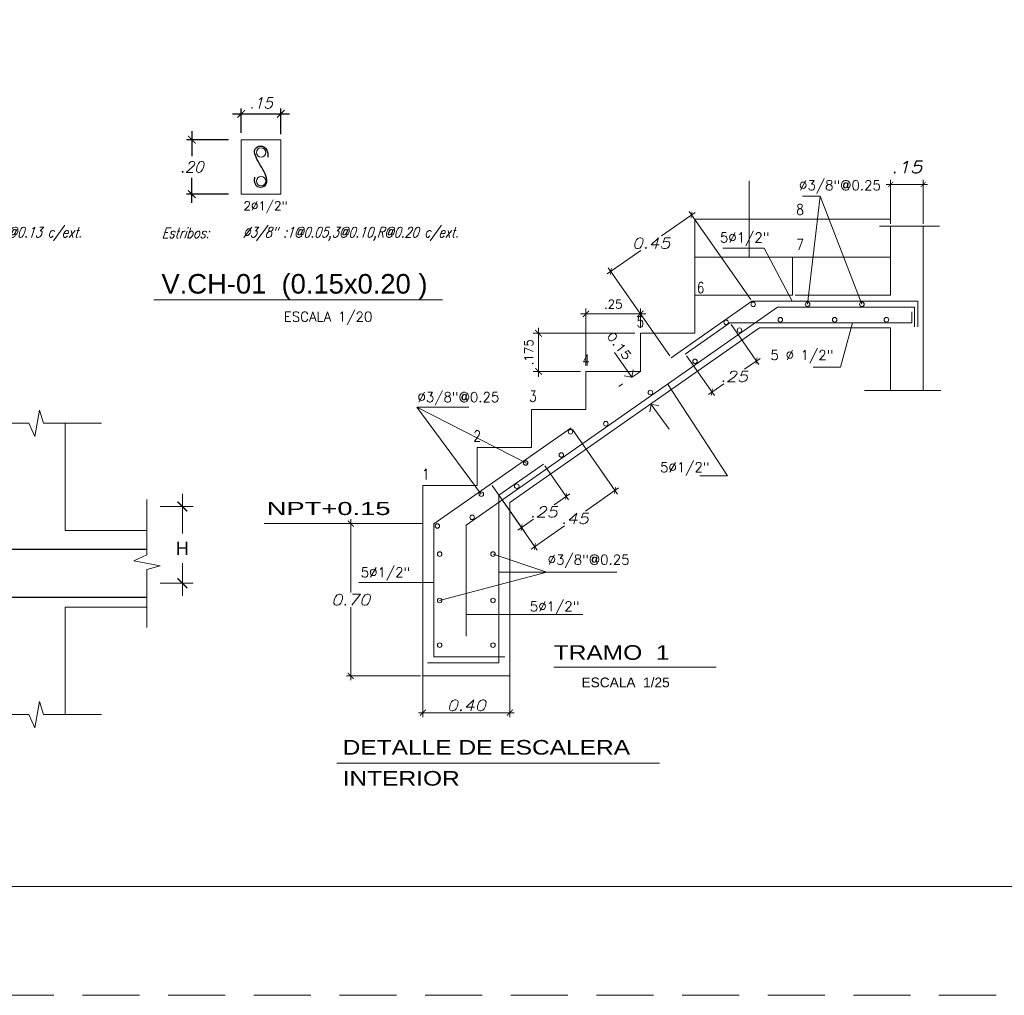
# Model space of a CAD drawing. Header units: metres. Extents: x -11 to 490, y -19 to 215.
# Tile 35 of 73: x 62 to 71, y -7 to 2. Entities that reach past the tile are written whole.
import ezdxf
from ezdxf.enums import TextEntityAlignment as Align

# ---------------------------------------------------------------- set-up
doc = ezdxf.new("R2010")
doc.units = ezdxf.units.M
for name, pattern in [('ACAD_ISO02W100', [15, 12, -3]), ('DASHED', [19.05, 12.7, -6.35]), ('HIDDEN', [0.375, 0.25, -0.125])]:
    doc.linetypes.add(name, pattern=pattern)
for name, color, linetype, lineweight in [('01', 8, 'Continuous', 9), ('03', 3, 'Continuous', 30), ('ARMADURA', 4, 'Continuous', 25), ('COTAS', 9, 'Continuous', 13), ('LAYER2', 1, 'Continuous', 20), ('Lpunt', 1, 'ACAD_ISO02W100', 9), ('MUEBLES', 7, 'Continuous', 9), ('MURO OK', 5, 'Continuous', 80), ('PISOS', 251, 'Continuous', 0), ('Pluma 0.2', 252, 'Continuous', 20), ('Pluma Nº 0.1', 1, 'Continuous', 9), ('pluma01', 1, 'Continuous', 5), ('TEXTO', 14, 'Continuous', 40)]:
    doc.layers.add(name, color=color, linetype=linetype, lineweight=lineweight)
for name, color, linetype in [('FIERRO', 5, 'Continuous'), ('LAYER3', 3, 'Continuous'), ('LAYER8', 21, 'Continuous'), ('M', 3, 'Continuous'), ('Muros', 4, 'Continuous'), ('VIGAS', 2, 'Continuous')]:
    doc.layers.add(name, color=color, linetype=linetype)
doc.layers.add('no se imprime', color=8, linetype='DASHED', plot=False)
doc.styles.add('AMBIENTES', font='swissel.ttf')
doc.styles.add('ARIALREG', font='arial.ttf')
doc.styles.add('HELVL', font='helvl.shx')
doc.styles.add('INDICACIONES', font='romans.shx', dxfattribs={"width": 1.2, "oblique": 15})
doc.styles.add('LUIS', font='romans.shx', dxfattribs={"height": 0.08})
doc.styles.add('ROMAN', font='romans__.ttf', dxfattribs={"width": 1.2})
doc.styles.add('ROMANS', font='romans')
doc.styles.add('S', font='romans.shx', dxfattribs={"oblique": 15})
doc.styles.add('STYLE1', font='arial.ttf')
doc.styles.add('STYLE5', font='romans.shx', dxfattribs={"width": 0.8})
doc.styles.add('TEXTO', font='romans.shx', dxfattribs={"height": 0.08})
doc.styles.add('TITULO', font='arial.ttf', dxfattribs={"width": 1.5, "height": 0.1})
doc.dimstyles.new('1-25', dxfattribs={"dimtxt": 0.08, "dimasz": 0.09, "dimexe": 0.09, "dimexo": 0.15, "dimgap": 0.05, "dimtad": 1, "dimtih": 1, "dimtoh": 1, "dimlfac": 0.4, "dimzin": 4, "dimdsep": 46, "dimtxsty": 'S', "dimblk1": 'OBLIQUE', "dimblk2": 'OBLIQUE', "dimsah": 1, "dimcen": 0.06, "dimdle": 0.1, "dimclrd": 1, "dimclre": 1, "dimclrt": 3, "dimadec": 0, "dimazin": 0, "dimtfac": 1, "dimtix": 1, "dimtmove": 0, "dimatfit": 3, "dimldrblk": 'OBLIQUE', "dimfxl": 1, "dimtolj": 1, "dimtzin": 0, "dimarcsym": 0})
doc.dimstyles.new('ALIG', dxfattribs={"dimtxt": 0.08, "dimasz": 0.12, "dimexe": 0.05, "dimexo": 0.1, "dimgap": 0.05, "dimtad": 2, "dimzin": 4, "dimdsep": 46, "dimtxsty": 'TEXTO', "dimblk1": 'DOTSMALL', "dimblk2": 'DOTSMALL', "dimsah": 1, "dimcen": 0.09, "dimclrd": 2, "dimclre": 2, "dimclrt": 3, "dimadec": 0, "dimazin": 0, "dimtfac": 1, "dimtix": 1, "dimtmove": 0, "dimatfit": 0, "dimldrblk": 'DOTSMALL', "dimfxl": 1, "dimtolj": 1, "dimtzin": 0, "dimarcsym": 0})
doc.dimstyles.new('HECTOR1', dxfattribs={"dimscale": 0, "dimtxt": 0.1, "dimasz": 0.1, "dimexe": 0.1, "dimexo": 0.05, "dimgap": 0.075, "dimtad": 1, "dimzin": 0, "dimdsep": 46, "dimtxsty": 'ARIALREG', "dimblk1": 'ARCHTICK', "dimblk2": 'ARCHTICK', "dimsah": 1, "dimcen": -0.09, "dimdle": 0.115, "dimclrd": 9, "dimclre": 9, "dimclrt": 4, "dimadec": 0, "dimazin": 0, "dimtfac": 1, "dimtofl": 0, "dimtmove": 0, "dimatfit": 3, "dimldrblk": 'ARCHTICK', "dimfxl": 0.115, "dimtolj": 1, "dimtzin": 0, "dimarcsym": 0})
doc.dimstyles.new('PLANTA-25', dxfattribs={"dimtxt": 0.085, "dimasz": 0.045, "dimexe": 0.04, "dimexo": 0.02, "dimgap": 0.018, "dimtad": 1, "dimtih": 1, "dimtoh": 1, "dimlfac": 0.5, "dimzin": 4, "dimdsep": 46, "dimtxsty": 'INDICACIONES', "dimblk": 'ARCHTICK', "dimcen": 0, "dimdle": 0.04, "dimclrd": 1, "dimclre": 1, "dimclrt": 3, "dimadec": 0, "dimazin": 0, "dimtfac": 1, "dimtmove": 2, "dimatfit": 3, "dimfxl": 1, "dimtolj": 1, "dimtzin": 4, "dimlwd": 5, "dimlwe": 5, "dimarcsym": 0})

# ---------------------------------------------------------------- blocks, each defined once
blk = doc.blocks.new('_ARCHTICK')
at = {"color": 0, "linetype": 'ByBlock', "const_width": 0.15}
blk.add_lwpolyline([(-0.5, -0.5), (0.5, 0.5)], dxfattribs=at)
blk = doc.blocks.new('*D54')
at = {"layer": 'Defpoints', "color": 0, "lineweight": 5, "transparency": 16777216}
for p in [(63.5505, -2.0928), (63.5505, -2.7992), (63.8529, -2.7992)]:
    blk.add_point(p, dxfattribs=at)
at = {"layer": 'FIERRO', "color": 9, "lineweight": 13, "transparency": 16777216}
for p, q in [((63.8529, -1.9778), (63.8529, -2.3427)), ((63.6505, -2.0928), (63.9529, -2.0928)), ((63.8529, -2.9142), (63.8529, -2.6127)), ((63.6505, -2.7992), (63.9529, -2.7992))]:
    blk.add_line(p, q, dxfattribs=at)
at = {"layer": 'FIERRO', "color": 9, "lineweight": 13, "transparency": 16777216, "xscale": 0.09, "yscale": 0.09, "zscale": 0.09}
for p, rotation in [((63.8529, -2.0928), 90), ((63.8529, -2.7992), 270)]:
    blk.add_blockref('_ARCHTICK', p, dxfattribs=dict(at, rotation=rotation))
at = {"layer": 'FIERRO', "color": 3, "transparency": 16777216, "insert": (63.8529, -2.4777), "char_height": 0.12, "attachment_point": 5, "style": 'ARIALREG'}
blk.add_mtext('\\A1;H', dxfattribs=at)
blk = doc.blocks.new('*D65')
at = {"color": 8, "linetype": 'Continuous', "lineweight": 5, "ltscale": 0.5, "transparency": 16777216}
for p, q in [((67.5136, -0.3227, 0), (68.1136, -0.3227, 0)), ((67.5636, -0.8006, 0), (67.5636, -0.2727, 0)), ((68.0636, -0.4506, 0), (68.0636, -0.2727, 0))]:
    blk.add_line(p, q, dxfattribs=at)
at = {"layer": 'Defpoints', "color": 0, "linetype": 'Continuous', "lineweight": 5, "ltscale": 0.5, "transparency": 16777216}
for p in [(68.0636, -0.3227, 0), (68.0636, -0.5006, 0), (67.5636, -0.8506, 0)]:
    blk.add_point(p, dxfattribs=at)
at = {"color": 8, "linetype": 'Continuous', "lineweight": 5, "ltscale": 0.5, "transparency": 16777216, "xscale": 0.06, "yscale": 0.06, "zscale": 0.06, "rotation": 180}
blk.add_blockref('_ARCHTICK', (67.5636, -0.3227, 0), dxfattribs=at)
at = {"color": 8, "linetype": 'Continuous', "lineweight": 5, "ltscale": 0.5, "transparency": 16777216, "xscale": 0.06, "yscale": 0.06, "zscale": 0.06}
blk.add_blockref('_ARCHTICK', (68.0636, -0.3227, 0), dxfattribs=at)
at = {"color": 3, "linetype": 'Continuous', "ltscale": 0.5, "transparency": 16777216, "insert": (67.8136, -0.2327, 0), "char_height": 0.08, "attachment_point": 5, "style": 'TEXTO'}
blk.add_mtext('\\A1;.25', dxfattribs=at)
blk = doc.blocks.new('_DOTSMALL')
at = {"color": 0, "linetype": 'ByBlock', "const_width": 0.5}
blk.add_lwpolyline([(-0.0625, 0, 1), (0.0625, 0, 1)], format="xyb", close=True, dxfattribs=at)
blk = doc.blocks.new('*D66')
at = {"color": 8, "linetype": 'Continuous', "lineweight": 5, "ltscale": 0.5, "transparency": 16777216}
for p, q in [((67.1277, -0.4506, 0), (67.1277, -0.9006, 0)), ((68.0136, -0.5006, 0), (67.0777, -0.5006, 0)), ((67.5136, -0.8506, 0), (67.0777, -0.8506, 0))]:
    blk.add_line(p, q, dxfattribs=at)
at = {"layer": 'Defpoints', "color": 0, "linetype": 'Continuous', "lineweight": 5, "ltscale": 0.5, "transparency": 16777216}
for p in [(68.0636, -0.5006, 0), (67.1277, -0.8506, 0), (67.5636, -0.8506, 0)]:
    blk.add_point(p, dxfattribs=at)
at = {"color": 8, "linetype": 'Continuous', "lineweight": 5, "ltscale": 0.5, "transparency": 16777216, "xscale": 0.06, "yscale": 0.06, "zscale": 0.06}
for p, rotation in [((67.1277, -0.5006, 0), 90), ((67.1277, -0.8506, 0), 270)]:
    blk.add_blockref('_ARCHTICK', p, dxfattribs=dict(at, rotation=rotation))
at = {"color": 3, "linetype": 'Continuous', "ltscale": 0.5, "transparency": 16777216, "insert": (67.0377, -0.6756, 0), "char_height": 0.08, "attachment_point": 5, "rotation": 90, "style": 'TEXTO'}
blk.add_mtext('\\A1;.175', dxfattribs=at)
blk = doc.blocks.new('*D111')
at = {"layer": 'Defpoints', "color": 0, "lineweight": 5, "ltscale": 0.25, "transparency": 16777216}
for p in [(66.0636, -2.2506, 0), (65.4012, -3.6506, 0), (66.0636, -3.6506, 0)]:
    blk.add_point(p, dxfattribs=at)
at = {"layer": 'Pluma Nº 0.1', "color": 1, "lineweight": 5, "ltscale": 0.25, "transparency": 16777216}
for p, q in [((66.0436, -2.2506, 0), (65.3612, -2.2506, 0)), ((65.4012, -2.2106, 0), (65.4012, -2.8826, 0)), ((65.4012, -3.6906, 0), (65.4012, -3.0186, 0)), ((66.0436, -3.6506, 0), (65.3612, -3.6506, 0))]:
    blk.add_line(p, q, dxfattribs=at)
at = {"layer": 'Pluma Nº 0.1', "color": 1, "lineweight": 5, "ltscale": 0.25, "transparency": 16777216, "xscale": 0.055, "yscale": 0.055, "zscale": 0.055}
for p, rotation in [((65.4012, -2.2506, 0), 90), ((65.4012, -3.6506, 0), 270)]:
    blk.add_blockref('_ARCHTICK', p, dxfattribs=dict(at, rotation=rotation))
at = {"layer": 'Pluma Nº 0.1', "color": 3, "ltscale": 0.25, "transparency": 16777216, "insert": (65.4012, -2.9506, 0), "char_height": 0.1, "attachment_point": 5, "style": 'INDICACIONES'}
blk.add_mtext('\\A1;0.70', dxfattribs=at)
blk = doc.blocks.new('*D67')
at = {"layer": 'Defpoints', "color": 0, "lineweight": 5, "ltscale": 0.25, "transparency": 16777216}
for p in [(66.0636, -3.4808, 0), (66.8636, -3.4808, 0), (66.0636, -3.9893, 0)]:
    blk.add_point(p, dxfattribs=at)
at = {"layer": 'Pluma Nº 0.1', "color": 1, "lineweight": 5, "ltscale": 0.25, "transparency": 16777216}
for p, q in [((66.0636, -3.5008, 0), (66.0636, -4.0293, 0)), ((66.8636, -3.5008, 0), (66.8636, -4.0293, 0)), ((66.9036, -3.9893, 0), (66.0236, -3.9893, 0))]:
    blk.add_line(p, q, dxfattribs=at)
at = {"layer": 'Pluma Nº 0.1', "color": 1, "lineweight": 5, "ltscale": 0.25, "transparency": 16777216, "xscale": 0.055, "yscale": 0.055, "zscale": 0.055, "rotation": 180}
blk.add_blockref('_ARCHTICK', (66.0636, -3.9893, 0), dxfattribs=at)
at = {"layer": 'Pluma Nº 0.1', "color": 1, "lineweight": 5, "ltscale": 0.25, "transparency": 16777216, "xscale": 0.055, "yscale": 0.055, "zscale": 0.055}
blk.add_blockref('_ARCHTICK', (66.8636, -3.9893, 0), dxfattribs=at)
at = {"layer": 'Pluma Nº 0.1', "color": 3, "ltscale": 0.25, "transparency": 16777216, "insert": (66.4636, -3.9213, 0), "char_height": 0.1, "attachment_point": 5, "style": 'INDICACIONES'}
blk.add_mtext('\\A1;0.40', dxfattribs=at)
blk = doc.blocks.new('*D112')
at = {"layer": 'Defpoints', "color": 0, "lineweight": 5, "ltscale": 0.25, "transparency": 16777216}
for p in [(67.7917, 0.0677, 0), (69.0894, -0.2058, 0), (68.3469, -0.7255, 0)]:
    blk.add_point(p, dxfattribs=at)
at = {"layer": 'Pluma Nº 0.1', "color": 1, "lineweight": 5, "ltscale": 0.25, "transparency": 16777216}
for p, q in [((68.5669, 0.6103, 0), (68.2587, 0.3945, 0)), ((69.0779, -0.1894, 0), (68.5112, 0.6201, 0)), ((67.7589, 0.0447, 0), (68.0672, 0.2605, 0)), ((68.3355, -0.7091, 0), (67.7688, 0.1004, 0))]:
    blk.add_line(p, q, dxfattribs=at)
at = {"layer": 'Pluma Nº 0.1', "color": 1, "lineweight": 5, "ltscale": 0.25, "transparency": 16777216, "xscale": 0.045, "yscale": 0.045, "zscale": 0.045}
for p, rotation in [((68.5342, 0.5874, 0), 34.9920201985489), ((67.7917, 0.0677, 0), 214.9920201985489)]:
    blk.add_blockref('_ARCHTICK', p, dxfattribs=dict(at, rotation=rotation))
at = {"layer": 'Pluma Nº 0.1', "color": 3, "ltscale": 0.25, "transparency": 16777216, "insert": (68.1629, 0.3275, 0), "char_height": 0.098, "attachment_point": 5, "style": 'INDICACIONES'}
blk.add_mtext('\\A1;0.45', dxfattribs=at)
blk = doc.blocks.new('*D113')
at = {"layer": 'Defpoints', "color": 0, "lineweight": 5, "ltscale": 0.25, "transparency": 16777216}
for p in [(67.1734, -1.7028, 0), (66.7636, -1.9892, 0), (66.9715, -2.2868, 0)]:
    blk.add_point(p, dxfattribs=at)
at = {"layer": 'Pluma Nº 0.1', "color": 1, "lineweight": 5, "ltscale": 0.25, "transparency": 16777216}
for p, q in [((67.1849, -1.7192, 0), (67.4043, -2.0332, 0)), ((67.4142, -1.9775, 0), (67.2723, -2.0766, 0)), ((66.775, -2.0056, 0), (66.9944, -2.3196, 0)), ((66.9387, -2.3097, 0), (67.0805, -2.2106, 0))]:
    blk.add_line(p, q, dxfattribs=at)
at = {"layer": 'Pluma Nº 0.1', "color": 1, "lineweight": 5, "ltscale": 0.25, "transparency": 16777216, "xscale": 0.045, "yscale": 0.045, "zscale": 0.045}
for p, rotation in [((67.3814, -2.0004, 0), 34.93990460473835), ((66.9715, -2.2868, 0), 214.9399046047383)]:
    blk.add_blockref('_ARCHTICK', p, dxfattribs=dict(at, rotation=rotation))
at = {"layer": 'Pluma Nº 0.1', "color": 3, "ltscale": 0.25, "transparency": 16777216, "insert": (67.1764, -2.1436, 0), "char_height": 0.098, "attachment_point": 5, "style": 'INDICACIONES'}
blk.add_mtext('\\A1;.25', dxfattribs=at)
blk = doc.blocks.new('*D68')
at = {"layer": 'Defpoints', "color": 0, "lineweight": 5, "ltscale": 0.25, "transparency": 16777216}
for p in [(70.3636, 0.8686, 0), (70.3636, 0.4853, 0), (70.6636, 0.4853, 0)]:
    blk.add_point(p, dxfattribs=at)
at = {"layer": 'Pluma Nº 0.1', "color": 1, "lineweight": 5, "ltscale": 0.25, "transparency": 16777216}
for p, q in [((70.3636, 0.5053, 0), (70.3636, 0.9086, 0)), ((70.6636, 0.5053, 0), (70.6636, 0.9086, 0)), ((70.7036, 0.8686, 0), (70.3236, 0.8686, 0))]:
    blk.add_line(p, q, dxfattribs=at)
at = {"layer": 'Pluma Nº 0.1', "color": 1, "lineweight": 5, "ltscale": 0.25, "transparency": 16777216, "xscale": 0.045, "yscale": 0.045, "zscale": 0.045, "rotation": 180}
blk.add_blockref('_ARCHTICK', (70.3636, 0.8686, 0), dxfattribs=at)
at = {"layer": 'Pluma Nº 0.1', "color": 1, "lineweight": 5, "ltscale": 0.25, "transparency": 16777216, "xscale": 0.045, "yscale": 0.045, "zscale": 0.045}
blk.add_blockref('_ARCHTICK', (70.6636, 0.8686, 0), dxfattribs=at)
at = {"layer": 'Pluma Nº 0.1', "color": 3, "ltscale": 0.25, "transparency": 16777216, "insert": (70.5136, 1.0276, 0), "char_height": 0.11, "attachment_point": 5, "style": 'INDICACIONES'}
blk.add_mtext('\\A1;.15', dxfattribs=at)
blk = doc.blocks.new('*D69')
at = {"layer": 'Defpoints', "color": 0, "lineweight": 5, "ltscale": 0.25, "transparency": 16777216}
for p in [(68.8863, -0.4046, 0), (68.4765, -0.6915, 0), (68.7213, -1.0413, 0)]:
    blk.add_point(p, dxfattribs=at)
at = {"layer": 'Pluma Nº 0.1', "color": 1, "lineweight": 5, "ltscale": 0.25, "transparency": 16777216}
for p, q in [((68.8978, -0.421, 0), (69.1541, -0.7872, 0)), ((68.4879, -0.7078, 0), (68.7443, -1.074, 0)), ((69.1639, -0.7315, 0), (69.022, -0.8308, 0)), ((68.6886, -1.0642, 0), (68.8305, -0.9648, 0))]:
    blk.add_line(p, q, dxfattribs=at)
at = {"layer": 'Pluma Nº 0.1', "color": 1, "lineweight": 5, "ltscale": 0.25, "transparency": 16777216, "xscale": 0.045, "yscale": 0.045, "zscale": 0.045}
for p, rotation in [((69.1312, -0.7544, 0), 34.99202019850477), ((68.7213, -1.0413, 0), 214.9920201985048)]:
    blk.add_blockref('_ARCHTICK', p, dxfattribs=dict(at, rotation=rotation))
at = {"layer": 'Pluma Nº 0.1', "color": 3, "ltscale": 0.25, "transparency": 16777216, "insert": (68.9263, -0.8978, 0), "char_height": 0.098, "attachment_point": 5, "style": 'INDICACIONES'}
blk.add_mtext('\\A1;.25', dxfattribs=at)
blk = doc.blocks.new('*D118')
at = {"layer": 'Defpoints', "color": 0, "lineweight": 5, "ltscale": 0.25, "transparency": 16777216}
for p in [(67.4285, -1.3695, 0), (66.6907, -1.885, 0), (67.831, -1.9455, 0)]:
    blk.add_point(p, dxfattribs=at)
at = {"layer": 'Pluma Nº 0.1', "color": 1, "lineweight": 5, "ltscale": 0.25, "transparency": 16777216}
for p, q in [((67.44, -1.3859, 0), (67.8539, -1.9783, 0)), ((66.7022, -1.9014, 0), (67.1161, -2.4938, 0)), ((67.8638, -1.9226, 0), (67.558, -2.1363, 0)), ((67.0604, -2.4839, 0), (67.3662, -2.2703, 0))]:
    blk.add_line(p, q, dxfattribs=at)
at = {"layer": 'Pluma Nº 0.1', "color": 1, "lineweight": 5, "ltscale": 0.25, "transparency": 16777216, "xscale": 0.045, "yscale": 0.045, "zscale": 0.045}
for p, rotation in [((67.831, -1.9455, 0), 34.93990460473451), ((67.0932, -2.461, 0), 214.9399046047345)]:
    blk.add_blockref('_ARCHTICK', p, dxfattribs=dict(at, rotation=rotation))
at = {"layer": 'Pluma Nº 0.1', "color": 3, "ltscale": 0.25, "transparency": 16777216, "insert": (67.4621, -2.2033, 0), "char_height": 0.098, "attachment_point": 5, "style": 'INDICACIONES'}
blk.add_mtext('\\A1;.45', dxfattribs=at)
blk = doc.blocks.new('*D123')
at = {"layer": 'COTAS', "color": 1, "lineweight": -2, "ltscale": 0.02, "transparency": 16777216}
for p, q in [((63.9405, 1.359), (63.9405, 1.129)), ((64.2765, 1.279), (63.8905, 1.279)), ((63.9405, 0.699), (63.9405, 0.929)), ((64.2765, 0.779), (63.8905, 0.779))]:
    blk.add_line(p, q, dxfattribs=at)
at = {"layer": 'Defpoints', "color": 0, "lineweight": 5, "ltscale": 0.02, "transparency": 16777216}
for p in [(64.3265, 1.279), (63.9405, 0.779), (64.3265, 0.779)]:
    blk.add_point(p, dxfattribs=at)
at = {"layer": 'COTAS', "color": 1, "lineweight": -2, "ltscale": 0.02, "transparency": 16777216, "xscale": 0.07, "yscale": 0.07, "zscale": 0.07}
for p, rotation in [((63.9405, 1.279), 90), ((63.9405, 0.779), 270)]:
    blk.add_blockref('_ARCHTICK', p, dxfattribs=dict(at, rotation=rotation))
at = {"layer": 'COTAS', "color": 3, "ltscale": 0.02, "transparency": 16777216, "insert": (63.9405, 1.029), "char_height": 0.1, "attachment_point": 5, "style": 'S'}
blk.add_mtext('\\A1;.20', dxfattribs=at)
blk = doc.blocks.new('_Oblique')
at = {"color": 0, "linetype": 'ByBlock', "lineweight": -2}
blk.add_line((-0.5, -0.5), (0.5, 0.5), dxfattribs=at)
blk = doc.blocks.new('*D124')
at = {"layer": 'COTAS', "color": 1, "lineweight": -2, "ltscale": 0.02, "transparency": 16777216}
for p, q in [((64.3944, 1.3435), (64.3944, 1.5662)), ((64.7586, 1.329), (64.7586, 1.5662)), ((64.3144, 1.5162), (64.8386, 1.5162))]:
    blk.add_line(p, q, dxfattribs=at)
at = {"layer": 'Defpoints', "color": 0, "lineweight": 5, "ltscale": 0.02, "transparency": 16777216}
for p in [(64.7586, 1.5162), (64.3944, 1.2935), (64.7586, 1.279)]:
    blk.add_point(p, dxfattribs=at)
at = {"layer": 'COTAS', "color": 1, "lineweight": -2, "ltscale": 0.02, "transparency": 16777216, "xscale": 0.07, "yscale": 0.07, "zscale": 0.07, "rotation": 180}
blk.add_blockref('_ARCHTICK', (64.3944, 1.5162), dxfattribs=at)
at = {"layer": 'COTAS', "color": 1, "lineweight": -2, "ltscale": 0.02, "transparency": 16777216, "xscale": 0.07, "yscale": 0.07, "zscale": 0.07}
blk.add_blockref('_ARCHTICK', (64.7586, 1.5162), dxfattribs=at)
at = {"layer": 'COTAS', "color": 3, "ltscale": 0.02, "transparency": 16777216, "insert": (64.5765, 1.6162), "char_height": 0.1, "attachment_point": 5, "style": 'S'}
blk.add_mtext('\\A1;.15', dxfattribs=at)

msp = doc.modelspace()

# ---------------------------------------------------------------- linework, layer by layer
at = {"color": 8, "linetype": 'Continuous', "lineweight": 5}
msp.add_line((69.0636, 0.8994, 0), (69.0636, 0.1994, 0), dxfattribs=at)
at = {"color": 3, "linetype": 'Continuous', "lineweight": 5}
for p, q in [((70.3636, 0.1994, 0), (70.3636, 0.4853, 0)), ((70.6636, 0.4853, 0), (70.6636, -1.0274, 0)), ((69.4636, 0.1994, 0), (70.3636, 0.1994, 0)), ((69.4636, -0.1506, 0), (69.4636, 0.1994, 0)), ((68.5636, -0.1506, 0), (69.4636, -0.1506, 0)), ((68.5636, -0.5006, 0), (68.5636, -0.1506, 0)), ((66.8636, -2.0568, 0), (69.1581, -0.4506, 0)), ((69.1581, -0.4506, 0), (70.3636, -0.4506, 0)), ((70.3636, -0.4506, 0), (70.3636, -1.0274, 0)), ((68.0636, -0.5006, 0), (68.5636, -0.5006, 0)), ((68.0636, -0.8506, 0), (68.0636, -0.5006, 0)), ((67.5636, -0.8506, 0), (68.0636, -0.8506, 0)), ((67.5636, -1.2006, 0), (67.5636, -0.8506, 0)), ((67.0636, -1.2006, 0), (67.5636, -1.2006, 0)), ((67.0636, -1.5506, 0), (67.0636, -1.2006, 0)), ((66.5636, -1.5506, 0), (67.0636, -1.5506, 0)), ((66.5636, -1.9006, 0), (66.5636, -1.5506, 0)), ((66.0636, -1.9006, 0), (66.5636, -1.9006, 0)), ((66.0636, -2.2506, 0), (66.0636, -1.9006, 0)), ((66.0636, -2.2506, 0), (66.0636, -1.9006, 0)), ((66.0636, -1.9006, 0), (66.5636, -1.9006, 0)), ((66.8636, -2.0568, 0), (66.8636, -3.6506, 0)), ((66.0636, -2.2506, 0), (66.0636, -3.6506, 0)), ((66.8636, -3.6506, 0), (66.0636, -3.6506, 0))]:
    msp.add_line(p, q, dxfattribs=at)
at = {"color": 4, "linetype": 'Continuous', "lineweight": 5}
for p, q in [((66.4636, -2.2636, 0), (69.3228, -0.2621, 0)), ((69.0894, -0.2058, 0), (68.3469, -0.7255, 0)), ((69.0894, -0.2058, 0), (70.6129, -0.2058, 0)), ((69.3228, -0.2621, 0), (70.5844, -0.2621, 0)), ((70.5844, -0.2621, 0), (70.5844, -0.4417, 0)), ((70.6129, -0.2058, 0), (70.6129, -0.4417, 0)), ((70.5578, -0.3048, 0), (70.5578, -0.4046, 0)), ((68.8863, -0.4046, 0), (68.4765, -0.6915, 0)), ((68.8863, -0.4046, 0), (70.5578, -0.4046, 0)), ((67.4285, -1.3695, 0), (66.1636, -2.2533, 0)), ((67.1734, -1.7028, 0), (66.7636, -1.9892, 0)), ((66.7636, -1.9892, 0), (66.7636, -3.5296, 0)), ((66.1636, -2.2533, 0), (66.1636, -3.4765, 0)), ((66.4636, -2.2633, 0), (66.4636, -3.2845, 0)), ((66.7636, -3.5296, 0), (66.1057, -3.5296, 0)), ((66.8191, -3.4765, 0), (66.1636, -3.4765, 0))]:
    msp.add_line(p, q, dxfattribs=at)
at = {"color": 5, "linetype": 'Continuous', "lineweight": 5}
msp.add_line((66.0636, -2.2506, 0), (64.6059, -2.2506, 0), dxfattribs=at)
at = {"color": 3, "linetype": 'Continuous', "lineweight": 5}
for centre in [(69.1012, -0.2344, 0), (69.6008, -0.2344, 0), (70.1005, -0.2344, 0), (69.3506, -0.3761, 0), (69.8504, -0.3761, 0), (70.3255, -0.3761, 0), (68.8524, -0.3996, 0), (68.9752, -0.4723, 0), (68.5656, -0.759, 0), (68.156, -1.0457, 0), (67.7463, -1.3325, 0), (67.4215, -1.4059, 0), (67.3367, -1.6192, 0), (67.0093, -1.6928, 0), (66.9271, -1.9059, 0), (66.6012, -1.9797, 0), (66.5175, -2.1926, 0), (66.1972, -2.2727, 0), (66.2182, -2.5305, 0), (66.7093, -2.5305, 0), (66.2182, -2.9567, 0), (66.7093, -2.9567, 0), (66.2182, -3.3675, 0), (66.7093, -3.3675, 0)]:
    msp.add_circle(centre, 0.0209, dxfattribs=at)
at = {"layer": '01', "color": 251, "linetype": 'Continuous', "lineweight": 5, "ltscale": 2}
for p, q in [((69.7154, 0.7592, 0), (69.6008, -0.2344, 0)), ((66.0089, -1.1788, 0), (67.0279, -1.7024, 0)), ((67.2032, -2.6967, 0), (66.7093, -2.5305, 0)), ((67.2032, -2.6967, 0), (66.2182, -2.9567, 0)), ((67.847, -2.6967, 0), (66.7636, -2.6967, 0)), ((66.1636, -2.7929, 0), (65.4753, -2.7929, 0)), ((67.5339, -3.0874, 0), (66.4636, -3.0874, 0))]:
    msp.add_line(p, q, dxfattribs=at)
at = {"layer": '01', "color": 251, "linetype": 'Continuous', "lineweight": 5, "ltscale": 2, "elevation": 0}
for points in [[(70.1005, -0.2344), (69.7154, 0.7592), (69.5534, 0.7592)], [(69.4581, -0.2058), (69.2032, 0.2824), (68.8204, 0.2824)], [(70.0144, -0.4046), (69.9031, -0.8108), (69.6507, -0.8108)], [(68.3133, -0.9658), (68.8641, -1.8102), (68.6116, -1.8102)], [(66.6012, -1.9797), (66.0089, -1.1788), (66.4877, -1.1788)]]:
    msp.add_lwpolyline(points, dxfattribs=at)
at = {"layer": 'ARMADURA', "color": 1, "linetype": 'Continuous', "lineweight": 5}
msp.add_line((63.5897, -0.1918), (66.2435, -0.1918), dxfattribs=at)
at = {"layer": 'ARMADURA'}
for p, q in [((63.5274, -2.4891), (57.6844, -2.4891)), ((63.5274, -2.93), (55.8854, -2.93))]:
    msp.add_line(p, q, dxfattribs=at)
at = {"layer": 'ARMADURA', "color": 4, "linetype": 'Continuous', "lineweight": 5}
for centre in [(64.577, 1.1613), (64.577, 0.8978)]:
    msp.add_circle(centre, 0.0431, dxfattribs=at)
at = {"layer": 'FIERRO', "color": 2}
msp.add_lwpolyline([(64.5173, 0.9348), (64.5144, 0.9024), (64.5185, 0.8779), (64.5281, 0.8607), (64.5416, 0.8499), (64.5577, 0.8445), (64.5747, 0.8438), (64.5911, 0.847), (64.6055, 0.8532), (64.6166, 0.8616), (64.6243, 0.8719), (64.629, 0.8841), (64.6307, 0.8978), (64.6298, 0.913), (64.6265, 0.9294), (64.621, 0.9469), (64.6136, 0.9652), (64.6046, 0.9843), (64.5942, 1.0038), (64.5831, 1.0236), (64.5716, 1.0433), (64.5601, 1.0629), (64.5492, 1.082), (64.5393, 1.1003), (64.5308, 1.1178), (64.5241, 1.1342), (64.5194, 1.1493), (64.5169, 1.1632), (64.5168, 1.1758), (64.5191, 1.1872), (64.524, 1.1971), (64.5318, 1.2057), (64.5424, 1.2128), (64.556, 1.2182), (64.5714, 1.2211), (64.5877, 1.2201), (64.6036, 1.2143), (64.618, 1.2024), (64.6297, 1.1834), (64.6375, 1.156), (64.6404, 1.1192)], dxfattribs=at)
at = {"layer": 'LAYER2', "color": 251, "linetype": 'Continuous', "lineweight": 5, "ltscale": 2}
for p, q in [((68.5636, 0.5494, 0), (70.3636, 0.5494, 0)), ((68.5636, -0.1506, 0), (68.5636, 0.5494, 0)), ((69.4636, 0.1994, 0), (68.5636, 0.1994, 0)), ((70.3636, -0.1506, 0), (70.3636, 0.1994, 0)), ((69.4862, -0.1506, 0), (70.3636, -0.1506, 0))]:
    msp.add_line(p, q, dxfattribs=at)
at = {"layer": 'LAYER2', "ltscale": 2}
for p, q in [((67.8246, -0.676, 0), (67.9852, -0.9055, 0)), ((68.3281, -1.3807, 0), (68.1631, -1.1543, 0))]:
    msp.add_line(p, q, dxfattribs=at)
at = {"layer": 'LAYER2', "ltscale": 2, "elevation": 0}
for points in [[(67.9975, -0.8358), (67.9852, -0.9055), (67.9156, -0.8932)], [(68.2329, -1.1653), (68.1631, -1.1543), (68.1521, -1.2242)]]:
    msp.add_lwpolyline(points, dxfattribs=at)
at = {"layer": 'Lpunt', "ltscale": 0.007}
msp.add_line((68.0636, -0.8506, 0), (67.8664, -0.9886, 0), dxfattribs=at)
at = {"layer": 'MUEBLES', "color": 3}
msp.add_lwpolyline([(64.7586, 0.779), (64.7586, 1.279), (64.3944, 1.279), (64.3944, 0.779)], close=True, dxfattribs=at)
at = {"layer": 'MURO OK', "color": 1, "linetype": 'Continuous', "lineweight": 5}
for p, q in [((70.8146, 0.4853, 0), (70.2623, 0.4853, 0)), ((70.8245, -1.0274, 0), (70.125, -1.0274, 0))]:
    msp.add_line(p, q, dxfattribs=at)
at = {"layer": 'no se imprime', "color": 251, "linetype": 'HIDDEN', "lineweight": 5, "ltscale": 2.1}
msp.add_lwpolyline([(41.7215, -6.5871), (41.7215, 23.9129), (84.7215, 23.9129), (84.7215, -6.5871)], close=True, dxfattribs=at)
at = {"layer": 'PISOS'}
for p, q in [((62.7765, -2.3136), (62.7765, -1.3275)), ((62.7765, -2.3136), (63.5274, -2.3136)), ((63.5274, -3.0199), (62.7765, -3.0199)), ((62.7765, -3.0199), (62.7765, -4.0059))]:
    msp.add_line(p, q, dxfattribs=at)
at = {"layer": 'Pluma 0.2', "color": 4, "ltscale": 0.5}
msp.add_lwpolyline([(42.7215, 22.9129), (83.7215, 22.9129), (83.7215, -5.5871), (42.7215, -5.5871)], close=True, dxfattribs=at)
at = {"layer": 'pluma01'}
for p, q in [((62.5412, -1.207), (62.4965, -1.4481)), ((62.5776, -1.3275), (62.5412, -1.207)), ((62.4428, -1.3275), (61.9331, -1.3275)), ((62.4965, -1.4481), (62.4428, -1.3275)), ((63.1107, -1.3275), (62.5776, -1.3275)), ((63.5274, -2.5389), (63.5274, -2.0292)), ((63.4068, -2.5926), (63.5274, -2.5389)), ((63.6479, -2.6374), (63.4068, -2.5926)), ((63.5274, -2.6737), (63.6479, -2.6374)), ((63.5274, -3.2068), (63.5274, -2.6737)), ((62.5412, -3.8854), (62.4965, -4.1265)), ((62.5776, -4.0059), (62.5412, -3.8854)), ((62.4428, -4.0059), (61.9331, -4.0059)), ((62.4965, -4.1265), (62.4428, -4.0059)), ((63.1107, -4.0059), (62.5776, -4.0059))]:
    msp.add_line(p, q, dxfattribs=at)
at = {"layer": 'VIGAS', "color": 152, "linetype": 'Continuous', "lineweight": 5}
for p, q in [((67.2672, -3.5713, 0), (68.7619, -3.5713, 0)), ((65.2733, -4.454), (68.2389, -4.454))]:
    msp.add_line(p, q, dxfattribs=at)

# ---------------------------------------------------------------- texts
at = {"layer": '03', "lineweight": 30, "style": 'TITULO', "width": 1.5}
msp.add_text('NPT+0.15', height=0.12, dxfattribs=at).set_placement((64.6283, -2.1717, 0))
at = {"layer": '03', "color": 2, "lineweight": 30, "char_height": 0.1, "attachment_point": 5, "style": 'STYLE5'}
for s, insert in [('8', (69.5317, 0.6374, 0)), ('7', (69.5317, 0.3153, 0)), ('6', (68.6176, -0.082, 0)), ('5', (68.0637, -0.3954, 0)), ('4', (67.5637, -0.7454, 0)), ('3', (67.0759, -1.0802, 0)), ('2', (66.5637, -1.4454, 0)), ('1', (66.0896, -1.7964, 0))]:
    msp.add_mtext(s, dxfattribs=dict(at, insert=insert))
at = {"layer": 'LAYER3', "color": 3, "linetype": 'ByBlock', "char_height": 0.09, "attachment_point": 5, "style": 'ROMANS'}
for s, insert in [('Ø3/8"@0.25', (69.8985, 0.8448, 0)), ('5Ø1/2" ', (69.0228, 0.3647, 0)), ('5 Ø 1/2" ', (69.5488, -0.7157, 0)), ('Ø3/8"@0.25', (66.3907, -1.1027, 0)), ('5Ø1/2" ', (68.4723, -1.7474, 0)), ('Ø3/8"@0.25', (67.5879, -2.5967, 0)), ('5Ø1/2" ', (65.7205, -2.7139, 0)), ('5Ø1/2" ', (67.2756, -3.0265, 0))]:
    msp.add_mtext(s, dxfattribs=dict(at, insert=insert))
at = {"layer": 'LAYER3', "color": 3, "linetype": 'ByBlock', "insert": (67.8695, -0.6169, 0), "char_height": 0.08, "attachment_point": 5, "rotation": 307.32753, "style": 'ROMAN'}
msp.add_mtext('0.15', dxfattribs=at)
at = {"layer": 'LAYER8', "color": 7, "style": 'AMBIENTES', "width": 1.2}
for s, height, p in [('TRAMO  1', 0.13443, (67.2672, -3.5025, 0)), ('DETALLE DE ESCALERA', 0.134432, (65.3267, -4.3743)), ('INTERIOR', 0.13443, (65.3267, -4.6595))]:
    msp.add_text(s, height=height, dxfattribs=at).set_placement(p)
at = {"layer": 'M', "style": 'LUIS'}
msp.add_text('2%%C1/2"', height=0.08, dxfattribs=at).set_placement((64.4151, 0.6314))
at = {"layer": 'M', "color": 7, "style": 'STYLE1'}
msp.add_text(' V.CH-01  (0.15x0.20 )', height=0.18, dxfattribs=at).set_placement((63.5912, -0.1359))
at = {"layer": 'M', "color": 2, "style": 'LUIS'}
msp.add_text('ESCALA 1/20', height=0.09, dxfattribs=at).set_placement((64.7859, -0.3931))
at = {"layer": 'Muros', "color": 2, "lineweight": 20, "style": 'HELVL'}
msp.add_text('ESCALA  1/25', height=0.09, dxfattribs=at).set_placement((67.5229, -3.7555, 0))
at = {"layer": 'TEXTO', "color": 2, "linetype": 'Continuous', "lineweight": 9, "ltscale": 8, "style": 'STYLE5', "oblique": 18, "width": 0.8}
for s, p in [('Ø3/8" :1@0.05,4@0.065,R@0.13 c/ext.', (61.9044, 0.4764)), ('Estribos:', (63.8818, 0.4702)), ('Ø3/8" :1@0.05,3@0.10,R@0.20 c/ext.', (65.4001, 0.4764))]:
    msp.add_text(s, height=0.095, rotation=359.99999, dxfattribs=at).set_placement(p, align=Align.TOP_CENTER)

# ---------------------------------------------------------------- dimensions: what is measured, and where the dimension line sits
at = {"linetype": 'Continuous', "ltscale": 0.5}
dim = msp.add_linear_dim(base=(68.0636, -0.3227, 0), p1=(67.5636, -0.8506, 0), p2=(68.0636, -0.5006, 0), dimstyle='ALIG', override={"dimtxt": 0.09, "dimasz": 0.06, "dimexo": 0.05, "dimlfac": 0.5, "dimblk1": 'ARCHTICK', "dimblk2": 'ARCHTICK', "dimdle": 0.05, "dimclrd": 8, "dimclre": 8, "dimlwd": 5, "dimlwe": 5}, dxfattribs=at)
dim.commit()
dim.dimension.update_dxf_attribs({"geometry": '*D65', "text_midpoint": (67.8136, -0.2327, 0)})
dim = msp.add_linear_dim(base=(67.1277, -0.8506, 0), p1=(68.0636, -0.5006, 0), p2=(67.5636, -0.8506, 0), angle=90, text='.175', dimstyle='ALIG', override={"dimtxt": 0.09, "dimasz": 0.06, "dimexo": 0.05, "dimlfac": 0.5, "dimblk1": 'ARCHTICK', "dimblk2": 'ARCHTICK', "dimdle": 0.05, "dimclrd": 8, "dimclre": 8, "dimlwd": 5, "dimlwe": 5}, dxfattribs=at)
dim.commit()
dim.dimension.update_dxf_attribs({"geometry": '*D66', "text_midpoint": (67.1277, -0.6756, 0), "dimtype": 160})
at = {"layer": 'COTAS', "ltscale": 0.02}
dim = msp.add_linear_dim(base=(64.7586, 1.5162), p1=(64.3944, 1.2935), p2=(64.7586, 1.279), dimstyle='1-25', override={"dimtxt": 0.1, "dimasz": 0.07, "dimexe": 0.05, "dimexo": 0.05, "dimblk1": 'ARCHTICK', "dimblk2": 'ARCHTICK', "dimdle": 0.08}, dxfattribs=at)
dim.commit()
dim.dimension.update_dxf_attribs({"geometry": '*D124', "text_midpoint": (64.5765, 1.6162)})
dim = msp.add_linear_dim(base=(63.9405, 0.779), p1=(64.3265, 1.279), p2=(64.3265, 0.779), angle=90, dimstyle='1-25', override={"dimtxt": 0.1, "dimasz": 0.07, "dimexe": 0.05, "dimexo": 0.05, "dimblk1": 'ARCHTICK', "dimblk2": 'ARCHTICK', "dimdle": 0.08}, dxfattribs=at)
dim.commit()
dim.dimension.update_dxf_attribs({"geometry": '*D123', "text_midpoint": (63.9405, 1.029)})
at = {"layer": 'FIERRO', "color": 2}
dim = msp.add_linear_dim(base=(63.8529, -2.7992), p1=(63.5505, -2.0928), p2=(63.5505, -2.7992), angle=90, text='H', dimstyle='HECTOR1', override={"dimscale": 1, "dimtxt": 0.12, "dimasz": 0.09, "dimexo": 0.1, "dimtih": 1, "dimdsep": 44, "dimclrt": 3, "dimlwd": 13, "dimlwe": 13}, dxfattribs=at)
dim.commit()
dim.dimension.update_dxf_attribs({"geometry": '*D54', "text_midpoint": (63.8529, -2.4777), "dimtype": 160})
at = {"layer": 'Pluma Nº 0.1', "ltscale": 0.25}
dim = msp.add_linear_dim(base=(70.3636, 0.8686, 0), p1=(70.6636, 0.4853, 0), p2=(70.3636, 0.4853, 0), dimstyle='PLANTA-25', override={"dimtxt": 0.11}, dxfattribs=at)
dim.commit()
dim.dimension.update_dxf_attribs({"geometry": '*D68', "text_midpoint": (70.5136, 1.0276, 0)})
dim = msp.add_aligned_dim(p1=(69.0894, -0.2058, 0), p2=(68.3469, -0.7255, 0), distance=-0.9682, text='0.45', dimstyle='PLANTA-25', override={"dimtxt": 0.098}, dxfattribs=at)
dim.commit()
dim.dimension.update_dxf_attribs({"geometry": '*D112', "text_midpoint": (68.1629, 0.3275, 0)})
for p1, p2, distance, picture, middle in [((68.8863, -0.4046, 0), (68.4765, -0.6915, 0), 0.427, '*D69', (68.9263, -0.8978, 0)), ((66.6907, -1.885, 0), (67.4285, -1.3695, 0), -0.7027, '*D118', (67.4621, -2.2033, 0)), ((67.1734, -1.7028, 0), (66.7636, -1.9892, 0), 0.3631, '*D113', (67.1764, -2.1436, 0))]:
    dim = msp.add_aligned_dim(p1=p1, p2=p2, distance=distance, dimstyle='PLANTA-25', override={"dimtxt": 0.098}, dxfattribs=at)
    dim.commit()
    dim.dimension.update_dxf_attribs({"geometry": picture, "text_midpoint": middle})
dim = msp.add_linear_dim(base=(65.4012, -3.6506, 0), p1=(66.0636, -2.2506, 0), p2=(66.0636, -3.6506, 0), angle=90, text='0.70', dimstyle='PLANTA-25', override={"dimtxt": 0.1, "dimasz": 0.055}, dxfattribs=at)
dim.commit()
dim.dimension.update_dxf_attribs({"geometry": '*D111', "text_midpoint": (65.4012, -2.9506, 0)})
dim = msp.add_linear_dim(base=(66.0636, -3.9893, 0), p1=(66.8636, -3.4808, 0), p2=(66.0636, -3.4808, 0), text='0.40', dimstyle='PLANTA-25', override={"dimtxt": 0.1, "dimasz": 0.055}, dxfattribs=at)
dim.commit()
dim.dimension.update_dxf_attribs({"geometry": '*D67', "text_midpoint": (66.4636, -3.9213, 0)})

doc.saveas('drawing.dxf')
